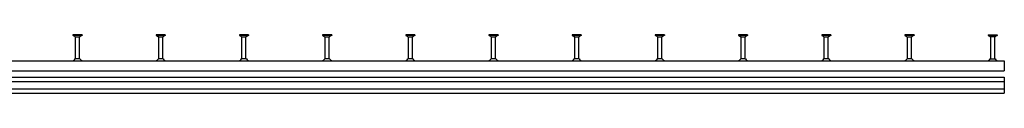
# Model space of a CAD drawing. Header units: millimetres. Extents: x 6357 to 12496, y -479 to 2742.
# Tile 7 of 7: x 9537 to 12496, y -479 to -303. Entities that reach past the tile are written whole.
import ezdxf

# ---------------------------------------------------------------- set-up
doc = ezdxf.new("R2010")
doc.units = ezdxf.units.MM
doc.header["$LTSCALE"] = 10
doc.layers.add('HALFEN', color=2, linetype='CONTINUOUS')

msp = doc.modelspace()

# ---------------------------------------------------------------- linework, layer by layer
at = {"layer": 'HALFEN'}
for p, q in [((9724.7, -303.3), (9697.2, -303.3)), ((9697.2, -303.3), (9697.2, -306)), ((9724.7, -306), (9697.2, -306)), ((9697.7, -306), (9704.5, -309.5)), ((9705, -376), (9705, -310.2)), ((9705.6, -309.8), (9716.3, -309.8)), ((9705.9, -303.3), (9705.9, -306)), ((9716, -303.3), (9716, -306)), ((9717, -376), (9717, -310.2)), ((9724.2, -306), (9717.4, -309.5)), ((9724.7, -303.3), (9724.7, -306)), ((9974.7, -303.3), (9947.2, -303.3)), ((9947.2, -303.3), (9947.2, -306)), ((9974.7, -306), (9947.2, -306)), ((9947.7, -306), (9954.5, -309.5)), ((9955, -376), (9955, -310.2)), ((9955.6, -309.8), (9966.3, -309.8)), ((9955.9, -303.3), (9955.9, -306)), ((9966, -303.3), (9966, -306)), ((9967, -376), (9967, -310.2)), ((9974.2, -306), (9967.4, -309.5)), ((9974.7, -303.3), (9974.7, -306)), ((10224.7, -303.3), (10197.2, -303.3)), ((10197.2, -303.3), (10197.2, -306)), ((10224.7, -306), (10197.2, -306)), ((10197.7, -306), (10204.5, -309.5)), ((10205, -376), (10205, -310.2)), ((10205.6, -309.8), (10216.3, -309.8)), ((10205.9, -303.3), (10205.9, -306)), ((10216, -303.3), (10216, -306)), ((10217, -376), (10217, -310.2)), ((10224.2, -306), (10217.4, -309.5)), ((10224.7, -303.3), (10224.7, -306)), ((10474.7, -303.3), (10447.2, -303.3)), ((10447.2, -303.3), (10447.2, -306)), ((10474.7, -306), (10447.2, -306)), ((10447.7, -306), (10454.5, -309.5)), ((10455, -376), (10455, -310.2)), ((10455.6, -309.8), (10466.3, -309.8)), ((10455.9, -303.3), (10455.9, -306)), ((10466, -303.3), (10466, -306)), ((10467, -376), (10467, -310.2)), ((10474.2, -306), (10467.4, -309.5)), ((10474.7, -303.3), (10474.7, -306)), ((10724.7, -303.3), (10697.2, -303.3)), ((10697.2, -303.3), (10697.2, -306)), ((10724.7, -306), (10697.2, -306)), ((10697.7, -306), (10704.5, -309.5)), ((10705, -376), (10705, -310.2)), ((10705.6, -309.8), (10716.3, -309.8)), ((10705.9, -303.3), (10705.9, -306)), ((10716, -303.3), (10716, -306)), ((10717, -376), (10717, -310.2)), ((10724.2, -306), (10717.4, -309.5)), ((10724.7, -303.3), (10724.7, -306)), ((10974.7, -303.3), (10947.2, -303.3)), ((10947.2, -303.3), (10947.2, -306)), ((10974.7, -306), (10947.2, -306)), ((10947.7, -306), (10954.5, -309.5)), ((10955, -376), (10955, -310.2)), ((10955.6, -309.8), (10966.3, -309.8)), ((10955.9, -303.3), (10955.9, -306)), ((10966, -303.3), (10966, -306)), ((10967, -376), (10967, -310.2)), ((10974.2, -306), (10967.4, -309.5)), ((10974.7, -303.3), (10974.7, -306)), ((11224.7, -303.3), (11197.2, -303.3)), ((11197.2, -303.3), (11197.2, -306)), ((11224.7, -306), (11197.2, -306)), ((11197.7, -306), (11204.5, -309.5)), ((11205, -376), (11205, -310.2)), ((11205.6, -309.8), (11216.3, -309.8)), ((11205.9, -303.3), (11205.9, -306)), ((11216, -303.3), (11216, -306)), ((11217, -376), (11217, -310.2)), ((11224.2, -306), (11217.4, -309.5)), ((11224.7, -303.3), (11224.7, -306)), ((11474.7, -303.3), (11447.2, -303.3)), ((11447.2, -303.3), (11447.2, -306)), ((11474.7, -306), (11447.2, -306)), ((11447.7, -306), (11454.5, -309.5)), ((11455, -376), (11455, -310.2)), ((11455.6, -309.8), (11466.3, -309.8)), ((11455.9, -303.3), (11455.9, -306)), ((11466, -303.3), (11466, -306)), ((11467, -376), (11467, -310.2)), ((11474.2, -306), (11467.4, -309.5)), ((11474.7, -303.3), (11474.7, -306)), ((11724.7, -303.3), (11697.2, -303.3)), ((11697.2, -303.3), (11697.2, -306)), ((11724.7, -306), (11697.2, -306)), ((11697.7, -306), (11704.5, -309.5)), ((11705, -376), (11705, -310.2)), ((11705.6, -309.8), (11716.3, -309.8)), ((11705.9, -303.3), (11705.9, -306)), ((11716, -303.3), (11716, -306)), ((11717, -376), (11717, -310.2)), ((11724.2, -306), (11717.4, -309.5)), ((11724.7, -303.3), (11724.7, -306)), ((11974.7, -303.3), (11947.2, -303.3)), ((11947.2, -303.3), (11947.2, -306)), ((11974.7, -306), (11947.2, -306)), ((11947.7, -306), (11954.5, -309.5)), ((11955, -376), (11955, -310.2)), ((11955.6, -309.8), (11966.3, -309.8)), ((11955.9, -303.3), (11955.9, -306)), ((11966, -303.3), (11966, -306)), ((11967, -376), (11967, -310.2)), ((11974.2, -306), (11967.4, -309.5)), ((11974.7, -303.3), (11974.7, -306)), ((12224.7, -303.3), (12197.2, -303.3)), ((12197.2, -303.3), (12197.2, -306)), ((12224.7, -306), (12197.2, -306)), ((12197.7, -306), (12204.5, -309.5)), ((12205, -376), (12205, -310.2)), ((12205.6, -309.8), (12216.3, -309.8)), ((12205.9, -303.3), (12205.9, -306)), ((12216, -303.3), (12216, -306)), ((12217, -376), (12217, -310.2)), ((12224.2, -306), (12217.4, -309.5)), ((12224.7, -303.3), (12224.7, -306)), ((12447.2, -303.3), (12474.7, -303.3)), ((12447.2, -303.3), (12447.2, -306)), ((12447.2, -306), (12474.7, -306)), ((12447.7, -306), (12454.5, -309.5)), ((12455, -376), (12455, -310.2)), ((12466.3, -309.8), (12455.7, -309.8)), ((12455.9, -303.3), (12455.9, -306)), ((12466, -303.3), (12466, -306)), ((12467, -376), (12467, -310.2)), ((12474.2, -306), (12467.4, -309.5)), ((12474.7, -303.3), (12474.7, -306)), ((6426, -382), (12496, -382)), ((9718.2, -376), (9703.8, -376)), ((9968.2, -376), (9953.8, -376)), ((10218.2, -376), (10203.8, -376)), ((10468.2, -376), (10453.8, -376)), ((10718.2, -376), (10703.8, -376)), ((10968.2, -376), (10953.8, -376)), ((11218.2, -376), (11203.8, -376)), ((11468.2, -376), (11453.8, -376)), ((11718.2, -376), (11703.8, -376)), ((11968.2, -376), (11953.8, -376)), ((12218.2, -376), (12203.8, -376)), ((12453.8, -376), (12468.2, -376)), ((12496, -382), (12496, -412)), ((6426, -412), (12496, -412)), ((6426, -430.4), (12496, -430.4)), ((6426, -443.6), (12496, -443.6)), ((12496, -430.4), (12496, -479.4)), ((6426, -466.1), (12496, -466.1)), ((6426, -479.4), (12496, -479.4))]:
    msp.add_line(p, q, dxfattribs=at)
for centre, radius, start, end in [((9704.2, -310.2), 0.8, 0, 62.3005), ((9717.8, -310.2), 0.8, 117.6995, 180), ((9954.2, -310.2), 0.8, 0, 62.3005), ((9967.8, -310.2), 0.8, 117.6995, 180), ((10204.2, -310.2), 0.8, 0, 62.3005), ((10217.8, -310.2), 0.8, 117.6995, 180), ((10454.2, -310.2), 0.8, 0, 62.3005), ((10467.8, -310.2), 0.8, 117.6995, 180), ((10704.2, -310.2), 0.8, 0, 62.3005), ((10717.8, -310.2), 0.8, 117.6995, 180), ((10954.2, -310.2), 0.8, 0, 62.3005), ((10967.8, -310.2), 0.8, 117.6995, 180), ((11204.2, -310.2), 0.8, 0, 62.3005), ((11217.8, -310.2), 0.8, 117.6995, 180), ((11454.2, -310.2), 0.8, 0, 62.3005), ((11467.8, -310.2), 0.8, 117.6995, 180), ((11704.2, -310.2), 0.8, 0, 62.3005), ((11717.8, -310.2), 0.8, 117.6995, 180), ((11954.2, -310.2), 0.8, 0, 62.3005), ((11967.8, -310.2), 0.8, 117.6995, 180), ((12204.2, -310.2), 0.8, 0, 62.3005), ((12217.8, -310.2), 0.8, 117.6995, 180), ((12454.2, -310.2), 0.8, 0, 62.3005), ((12467.8, -310.2), 0.8, 117.6995, 180), ((9694.2, -373.2), 9, 283.5362, 296.8414), ((9689.3, -366.4), 17.3, 301.0756, 326.5383), ((9732.6, -366.4), 17.3, 213.4617, 238.9244), ((9727.7, -373.2), 9, 243.1586, 256.4638), ((9944.2, -373.2), 9, 283.5362, 296.8414), ((9939.3, -366.4), 17.3, 301.0756, 326.5383), ((9982.6, -366.4), 17.3, 213.4617, 238.9244), ((9977.7, -373.2), 9, 243.1586, 256.4638), ((10194.2, -373.2), 9, 283.5362, 296.8414), ((10189.3, -366.4), 17.3, 301.0756, 326.5383), ((10232.6, -366.4), 17.3, 213.4617, 238.9244), ((10227.7, -373.2), 9, 243.1586, 256.4638), ((10444.2, -373.2), 9, 283.5362, 296.8414), ((10439.3, -366.4), 17.3, 301.0756, 326.5383), ((10482.6, -366.4), 17.3, 213.4617, 238.9244), ((10477.7, -373.2), 9, 243.1586, 256.4638), ((10694.2, -373.2), 9, 283.5362, 296.8414), ((10689.3, -366.4), 17.3, 301.0756, 326.5383), ((10732.6, -366.4), 17.3, 213.4617, 238.9244), ((10727.7, -373.2), 9, 243.1586, 256.4638), ((10944.2, -373.2), 9, 283.5362, 296.8414), ((10939.3, -366.4), 17.3, 301.0756, 326.5383), ((10982.6, -366.4), 17.3, 213.4617, 238.9244), ((10977.7, -373.2), 9, 243.1586, 256.4638), ((11194.2, -373.2), 9, 283.5362, 296.8414), ((11189.3, -366.4), 17.3, 301.0756, 326.5383), ((11232.6, -366.4), 17.3, 213.4617, 238.9244), ((11227.7, -373.2), 9, 243.1586, 256.4638), ((11444.2, -373.2), 9, 283.5362, 296.8414), ((11439.3, -366.4), 17.3, 301.0756, 326.5383), ((11482.6, -366.4), 17.3, 213.4617, 238.9244), ((11477.7, -373.2), 9, 243.1586, 256.4638), ((11694.2, -373.2), 9, 283.5362, 296.8414), ((11689.3, -366.4), 17.3, 301.0756, 326.5383), ((11732.6, -366.4), 17.3, 213.4617, 238.9244), ((11727.7, -373.2), 9, 243.1586, 256.4638), ((11944.2, -373.2), 9, 283.5362, 296.8414), ((11939.3, -366.4), 17.3, 301.0756, 326.5383), ((11982.6, -366.4), 17.3, 213.4617, 238.9244), ((11977.7, -373.2), 9, 243.1586, 256.4638), ((12194.2, -373.2), 9, 283.5362, 296.8414), ((12189.3, -366.4), 17.3, 301.0756, 326.5383), ((12232.6, -366.4), 17.3, 213.4617, 238.9244), ((12227.7, -373.2), 9, 243.1586, 256.4638), ((12444.2, -373.2), 9, 283.5362, 296.8414), ((12439.3, -366.4), 17.3, 301.0756, 326.5383), ((12482.6, -366.4), 17.3, 213.4617, 238.9244), ((12477.7, -373.2), 9, 243.1586, 256.4638)]:
    msp.add_arc(centre, radius, start, end, dxfattribs=at)

doc.saveas('drawing.dxf')
